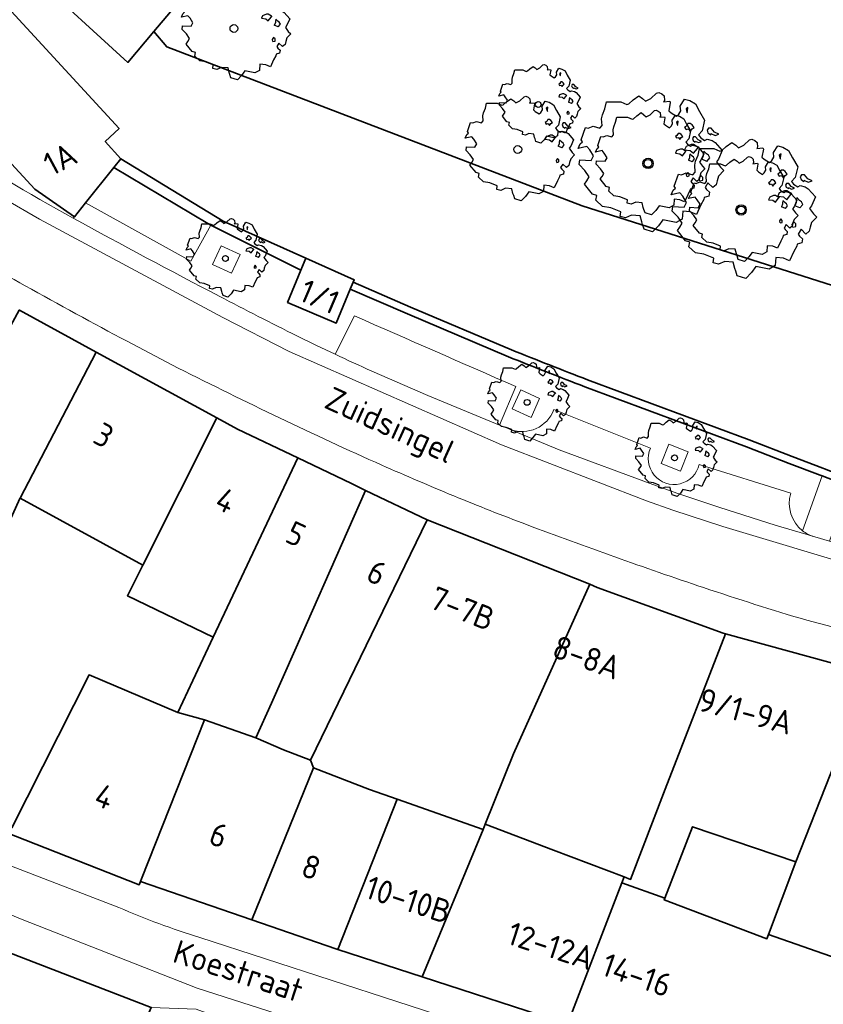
# Model space of a CAD drawing. Header units: metres. Extents: x 152391 to 157968, y 462336 to 467280.
# Tile 48 of 256: x 155043 to 155089, y 462835 to 462891. Entities that reach past the tile are written whole.
import ezdxf
from ezdxf.enums import TextEntityAlignment as Align

# ---------------------------------------------------------------- set-up
doc = ezdxf.new("R2010")
doc.units = ezdxf.units.M
doc.header["$LTSCALE"] = 0.75
doc.layers.get('0').update_dxf_attribs({"lineweight": 25})
for name, color, linetype, lineweight in [('B-GV-GR-BOOM-S', 252, 'Continuous', 25), ('B-WE-GK-KADEMUUR-G', 5, 'Continuous', 35), ('B-WE-GK-KADEMUUR-GV', 5, 'Continuous', 35), ('B-WE-GR-GROENVOORZIENING-GV', 251, 'Continuous', 18), ('B-WE-OG-BEBOUWING-GV', 6, 'Continuous', 35), ('B-WE-OG-BEBOUWING-T18', 1, 'Continuous', 18), ('B-WE-OG-TOPOGRAFIE-T18', 1, 'Continuous', 18), ('B-WE-OG-WATER_SLOOT-GV', 251, 'Continuous', 18), ('B-WE-VH-VERHARDING_BETONSTRAATSTEEN-GV', 251, 'Continuous', 18), ('B-WE-VH-VERHARDING_SIERBESTRATING-GV', 251, 'Continuous', 18), ('B-WE-VH-VERHARDING_STRAATBAKSTEEN-GV', 251, 'Continuous', 18)]:
    doc.layers.add(name, color=color, linetype=linetype, lineweight=lineweight)
doc.styles.add('NLCS-ISO-M750-T18', font='NLCS-ISO.ttf', dxfattribs={"height": 1.35})

# ---------------------------------------------------------------- blocks, each defined once
blk = doc.blocks.new('SGR-BOOM_31_50')
at = {"linetype": 'Continuous'}
for p, q in [((0.087, 2.108), (0.273, 2.283)), ((0.273, 2.283), (0.351, 2.305)), ((0.351, 2.305), (0.444, 2.261)), ((-1.479, 1.582), (-1.402, 1.78)), ((-1.402, 1.78), (-1.355, 1.999)), ((-1.355, 1.999), (-0.89, 1.999)), ((-0.89, 1.999), (-0.688, 1.911)), ((-0.688, 1.911), (-0.626, 1.933)), ((-0.626, 1.933), (-0.487, 2.064)), ((-0.487, 2.064), (-0.301, 2.196)), ((-0.301, 2.196), (-0.177, 2.108)), ((-0.177, 2.108), (-0.084, 2.02)), ((-0.084, 2.02), (0.087, 2.108)), ((0.444, 2.261), (0.521, 2.196)), ((0.537, 2.042), (0.506, 1.999)), ((0.506, 1.999), (0.707, 2.02)), ((0.521, 2.196), (0.537, 2.042)), ((0.723, 1.977), (0.676, 1.714)), ((0.676, 1.714), (0.754, 1.648)), ((0.707, 2.02), (0.723, 1.977)), ((1.002, 1.604), (1.064, 1.714)), ((1.048, 1.867), (1.188, 2.086)), ((1.064, 1.714), (1.048, 1.867)), ((1.188, 2.086), (1.358, 2.042)), ((1.296, 1.823), (1.234, 1.78)), ((1.234, 1.78), (1.265, 1.67)), ((1.281, 1.692), (1.296, 1.823)), ((1.358, 2.042), (1.545, 1.933)), ((1.545, 1.933), (1.669, 1.692)), ((-2.177, 0.772), (-2.038, 1.166)), ((-2.038, 1.166), (-1.944, 1.144)), ((-1.944, 1.144), (-1.789, 1.21)), ((-1.789, 1.21), (-1.572, 1.144)), ((-1.572, 1.144), (-1.495, 1.232)), ((-1.51, 1.451), (-1.479, 1.582)), ((-1.495, 1.232), (-1.51, 1.451)), ((0.754, 1.648), (0.924, 1.539)), ((0.924, 1.539), (1.002, 1.604)), ((1.25, 1.21), (1.188, 1.166)), ((1.188, 1.166), (1.234, 1.101)), ((1.296, 1.298), (1.25, 1.21)), ((1.265, 1.67), (1.281, 1.648)), ((1.374, 1.298), (1.296, 1.298)), ((1.436, 1.254), (1.374, 1.298)), ((1.498, 1.166), (1.436, 1.254)), ((1.436, 1.122), (1.498, 1.166)), ((1.669, 1.692), (1.839, 1.407)), ((1.839, 1.407), (1.762, 1.057)), ((1.963, 1.144), (1.917, 1.079)), ((2.056, 1.144), (1.963, 1.144)), ((2.165, 1.013), (2.056, 1.144)), ((-2.27, 0.487), (-2.208, 0.641)), ((-2.208, 0.641), (-2.131, 0.706)), ((-2.131, 0.706), (-2.177, 0.772)), ((1.234, 1.101), (1.312, 1.122)), ((1.405, 0.619), (1.234, 0.553)), ((1.312, 1.122), (1.374, 1.035)), ((1.374, 1.035), (1.436, 1.122)), ((1.483, 0.619), (1.405, 0.619)), ((1.622, 0.531), (1.483, 0.619)), ((1.762, 1.057), (1.638, 0.925)), ((1.638, 0.925), (1.7, 0.838)), ((1.7, 0.838), (1.839, 0.75)), ((1.839, 0.75), (1.917, 0.794)), ((1.917, 1.079), (1.948, 0.991)), ((1.917, 0.794), (2.087, 0.75)), ((1.948, 0.991), (2.041, 0.925)), ((2.041, 0.969), (2.18, 0.903)), ((2.041, 0.925), (2.056, 0.969)), ((2.087, 0.75), (2.18, 0.684)), ((2.304, 0.947), (2.165, 1.013)), ((2.18, 0.903), (2.304, 0.947)), ((2.18, 0.684), (2.413, 0.422)), ((-1.991, 0.553), (-2.27, 0.487)), ((-2.239, -0.038), (-2.224, 0.115)), ((-2.224, 0.115), (-1.851, 0.093)), ((-1.898, 0.444), (-1.991, 0.553)), ((-1.774, 0.246), (-1.898, 0.444)), ((-1.851, 0.093), (-1.774, 0.246)), ((1.234, 0.553), (1.188, 0.444)), ((1.188, 0.444), (1.374, 0.422)), ((1.374, 0.422), (1.483, 0.334)), ((1.483, 0.334), (1.607, 0.487)), ((1.607, 0.487), (1.653, 0.553)), ((1.793, 0.246), (1.746, 0.137)), ((1.911, 0.065), (1.746, 0.137)), ((1.808, 0.4), (1.793, 0.312)), ((1.793, 0.312), (1.793, 0.246)), ((1.901, 0.312), (1.808, 0.4)), ((1.963, 0.268), (1.901, 0.312)), ((1.911, 0.065), (2.01, 0.181)), ((2.01, 0.181), (1.963, 0.268)), ((2.289, 0.137), (2.227, 0.049)), ((2.227, 0.049), (2.351, -0.126)), ((2.413, 0.422), (2.289, 0.137)), ((-2.053, -0.235), (-2.239, -0.038)), ((-2.069, -0.673), (-1.991, -0.564)), ((-1.913, -0.433), (-2.053, -0.235)), ((-1.991, -0.564), (-1.913, -0.433)), ((1.715, -0.389), (1.653, -0.476)), ((1.653, -0.476), (1.669, -0.564)), ((1.684, -0.564), (1.777, -0.542)), ((1.777, -0.454), (1.715, -0.389)), ((1.777, -0.542), (1.777, -0.454)), ((2.242, -0.564), (2.211, -0.695)), ((2.289, -0.411), (2.242, -0.564)), ((2.459, -0.235), (2.289, -0.411)), ((2.351, -0.126), (2.459, -0.235)), ((-1.805, -1.002), (-2.069, -0.673)), ((-1.665, -1.046), (-1.805, -1.002)), ((-1.696, -1.199), (-1.665, -1.046)), ((1.824, -1.112), (1.808, -1.177)), ((1.979, -1.068), (1.824, -1.112)), ((1.948, -0.63), (1.855, -0.783)), ((1.855, -0.783), (1.901, -0.849)), ((1.901, -0.849), (1.994, -0.936)), ((2.103, -0.783), (1.948, -0.63)), ((1.994, -0.936), (1.979, -1.068)), ((2.211, -0.695), (2.103, -0.783)), ((-1.479, -1.396), (-1.696, -1.199)), ((-1.216, -1.44), (-1.479, -1.396)), ((-0.89, -1.571), (-1.216, -1.44)), ((-0.906, -1.725), (-0.89, -1.571)), ((-0.533, -1.681), (-0.735, -1.769)), ((-0.254, -1.703), (-0.533, -1.681)), ((-0.208, -1.9), (-0.254, -1.703)), ((1.126, -1.55), (1.11, -1.812)), ((1.374, -1.571), (1.126, -1.55)), ((1.576, -1.659), (1.374, -1.571)), ((1.715, -1.352), (1.576, -1.659)), ((1.808, -1.177), (1.715, -1.352)), ((-0.735, -1.769), (-0.906, -1.725)), ((-0.177, -1.988), (-0.208, -1.9)), ((-0.13, -2.141), (-0.177, -1.988)), ((0.149, -2.229), (-0.13, -2.141)), ((0.335, -2.031), (0.149, -2.229)), ((0.475, -1.834), (0.335, -2.031)), ((0.909, -1.922), (0.475, -1.834)), ((1.11, -1.812), (0.909, -1.922))]:
    blk.add_line(p, q, dxfattribs=at)
blk.add_circle((0, 0), 0.169, dxfattribs=at)
blk = doc.blocks.new('SGR-BOOM_50_100')
at = {"linetype": 'Continuous'}
for p, q in [((-0.649, 2.752), (-0.401, 2.928)), ((-0.401, 2.928), (-0.236, 2.811)), ((0.116, 2.811), (0.364, 3.044)), ((0.364, 3.044), (0.467, 3.074)), ((0.467, 3.074), (0.591, 3.015)), ((0.591, 3.015), (0.695, 2.928)), ((0.695, 2.928), (0.715, 2.723)), ((-1.972, 2.11), (-1.869, 2.373)), ((-1.869, 2.373), (-1.807, 2.665)), ((-1.807, 2.665), (-1.187, 2.665)), ((-1.187, 2.665), (-0.918, 2.548)), ((-0.918, 2.548), (-0.835, 2.577)), ((-0.835, 2.577), (-0.649, 2.752)), ((-0.236, 2.811), (-0.112, 2.694)), ((-0.112, 2.694), (0.116, 2.811)), ((0.715, 2.723), (0.674, 2.665)), ((0.674, 2.665), (0.943, 2.694)), ((0.964, 2.636), (0.902, 2.285)), ((0.902, 2.285), (1.005, 2.198)), ((0.943, 2.694), (0.964, 2.636)), ((1.336, 2.139), (1.418, 2.285)), ((1.398, 2.49), (1.584, 2.782)), ((1.418, 2.285), (1.398, 2.49)), ((1.584, 2.782), (1.811, 2.723)), ((1.729, 2.431), (1.646, 2.373)), ((1.646, 2.373), (1.687, 2.227)), ((1.708, 2.256), (1.729, 2.431)), ((1.811, 2.723), (2.059, 2.577)), ((2.059, 2.577), (2.225, 2.256)), ((-2.014, 1.935), (-1.972, 2.11)), ((-1.993, 1.643), (-2.014, 1.935)), ((1.005, 2.198), (1.232, 2.052)), ((1.232, 2.052), (1.336, 2.139)), ((1.729, 1.73), (1.667, 1.613)), ((1.687, 2.227), (1.708, 2.198)), ((1.832, 1.73), (1.729, 1.73)), ((1.915, 1.672), (1.832, 1.73)), ((2.225, 2.256), (2.452, 1.876)), ((2.452, 1.876), (2.349, 1.409)), ((-2.903, 1.029), (-2.717, 1.555)), ((-2.717, 1.555), (-2.593, 1.526)), ((-2.593, 1.526), (-2.386, 1.613)), ((-2.386, 1.613), (-2.096, 1.526)), ((-2.096, 1.526), (-1.993, 1.643)), ((1.667, 1.613), (1.584, 1.555)), ((1.584, 1.555), (1.646, 1.467)), ((1.646, 1.467), (1.749, 1.497)), ((1.749, 1.497), (1.832, 1.38)), ((1.832, 1.38), (1.915, 1.497)), ((1.997, 1.555), (1.915, 1.672)), ((1.915, 1.497), (1.997, 1.555)), ((2.349, 1.409), (2.183, 1.234)), ((2.183, 1.234), (2.266, 1.117)), ((2.618, 1.526), (2.556, 1.438)), ((2.556, 1.438), (2.597, 1.321)), ((2.597, 1.321), (2.721, 1.234)), ((2.742, 1.526), (2.618, 1.526)), ((2.721, 1.292), (2.907, 1.205)), ((2.721, 1.234), (2.742, 1.292)), ((2.886, 1.351), (2.742, 1.526)), ((3.072, 1.263), (2.886, 1.351)), ((2.907, 1.205), (3.072, 1.263)), ((-3.027, 0.65), (-2.944, 0.854)), ((-2.655, 0.737), (-3.027, 0.65)), ((-2.944, 0.854), (-2.841, 0.942)), ((-2.841, 0.942), (-2.903, 1.029)), ((-2.531, 0.591), (-2.655, 0.737)), ((-2.365, 0.329), (-2.531, 0.591)), ((1.646, 0.737), (1.584, 0.591)), ((1.584, 0.591), (1.832, 0.562)), ((1.873, 0.825), (1.646, 0.737)), ((1.977, 0.825), (1.873, 0.825)), ((2.163, 0.708), (1.977, 0.825)), ((1.977, 0.445), (2.142, 0.65)), ((2.142, 0.65), (2.204, 0.737)), ((2.266, 1.117), (2.452, 1)), ((2.452, 1), (2.556, 1.059)), ((2.556, 1.059), (2.783, 1)), ((2.783, 1), (2.907, 0.913)), ((2.907, 0.913), (3.217, 0.562)), ((-2.985, -0.051), (-2.965, 0.153)), ((-2.965, 0.153), (-2.469, 0.124)), ((-2.469, 0.124), (-2.365, 0.329)), ((1.832, 0.562), (1.977, 0.445)), ((2.39, 0.329), (2.328, 0.183)), ((2.549, 0.087), (2.328, 0.183)), ((2.411, 0.533), (2.39, 0.416)), ((2.39, 0.416), (2.39, 0.329)), ((2.535, 0.416), (2.411, 0.533)), ((2.618, 0.358), (2.535, 0.416)), ((2.549, 0.087), (2.68, 0.241)), ((2.68, 0.241), (2.618, 0.358)), ((3.052, 0.183), (2.969, 0.066)), ((2.969, 0.066), (3.135, -0.168)), ((3.217, 0.562), (3.052, 0.183)), ((-2.737, -0.314), (-2.985, -0.051)), ((-2.551, -0.577), (-2.737, -0.314)), ((2.287, -0.518), (2.204, -0.635)), ((2.37, -0.606), (2.287, -0.518)), ((3.052, -0.548), (2.99, -0.752)), ((3.279, -0.314), (3.052, -0.548)), ((3.135, -0.168), (3.279, -0.314)), ((-2.758, -0.898), (-2.655, -0.752)), ((-2.407, -1.336), (-2.758, -0.898)), ((-2.655, -0.752), (-2.551, -0.577)), ((2.204, -0.635), (2.225, -0.752)), ((2.245, -0.752), (2.37, -0.723)), ((2.37, -0.723), (2.37, -0.606)), ((2.597, -0.84), (2.473, -1.044)), ((2.473, -1.044), (2.535, -1.132)), ((2.535, -1.132), (2.659, -1.248)), ((2.804, -1.044), (2.597, -0.84)), ((2.948, -0.927), (2.804, -1.044)), ((2.99, -0.752), (2.948, -0.927)), ((-2.22, -1.394), (-2.407, -1.336)), ((-2.262, -1.599), (-2.22, -1.394)), ((-1.972, -1.862), (-2.262, -1.599)), ((2.411, -1.57), (2.287, -1.803)), ((2.432, -1.482), (2.411, -1.57)), ((2.638, -1.424), (2.432, -1.482)), ((2.659, -1.248), (2.638, -1.424)), ((-1.621, -1.92), (-1.972, -1.862)), ((-1.187, -2.095), (-1.621, -1.92)), ((-1.207, -2.3), (-1.187, -2.095)), ((-0.711, -2.241), (-0.98, -2.358)), ((-0.339, -2.271), (-0.711, -2.241)), ((-0.277, -2.533), (-0.339, -2.271)), ((1.501, -2.066), (1.48, -2.417)), ((1.832, -2.095), (1.501, -2.066)), ((2.101, -2.212), (1.832, -2.095)), ((2.287, -1.803), (2.101, -2.212)), ((-0.98, -2.358), (-1.207, -2.3)), ((-0.236, -2.65), (-0.277, -2.533)), ((-0.174, -2.855), (-0.236, -2.65)), ((0.447, -2.709), (0.199, -2.971)), ((0.633, -2.446), (0.447, -2.709)), ((1.212, -2.563), (0.633, -2.446)), ((1.48, -2.417), (1.212, -2.563)), ((0.199, -2.971), (-0.174, -2.855))]:
    blk.add_line(p, q, dxfattribs=at)
blk.add_circle((0, 0), 0.225, dxfattribs=at)
blk = doc.blocks.new('SGR-BOOM_100')
at = {"linetype": 'Continuous'}
for p, q in [((0.154, 3.738), (0.484, 4.049)), ((0.484, 4.049), (0.622, 4.088)), ((0.622, 4.088), (0.787, 4.01)), ((0.787, 4.01), (0.924, 3.894)), ((-2.486, 3.156), (-2.403, 3.544)), ((-2.403, 3.544), (-1.578, 3.544)), ((-1.578, 3.544), (-1.221, 3.389)), ((-1.221, 3.389), (-1.111, 3.428)), ((-1.111, 3.428), (-0.863, 3.661)), ((-0.863, 3.661), (-0.533, 3.894)), ((-0.533, 3.894), (-0.313, 3.738)), ((-0.313, 3.738), (-0.148, 3.583)), ((-0.148, 3.583), (0.154, 3.738)), ((0.952, 3.622), (0.897, 3.544)), ((0.897, 3.544), (1.254, 3.583)), ((0.924, 3.894), (0.952, 3.622)), ((1.282, 3.505), (1.199, 3.039)), ((1.254, 3.583), (1.282, 3.505)), ((1.859, 3.311), (2.107, 3.7)), ((2.107, 3.7), (2.409, 3.622)), ((2.409, 3.622), (2.739, 3.428)), ((2.739, 3.428), (2.959, 3)), ((-2.623, 2.806), (-2.486, 3.156)), ((1.199, 3.039), (1.337, 2.923)), ((1.337, 2.923), (1.639, 2.729)), ((1.639, 2.729), (1.777, 2.845)), ((1.777, 2.845), (1.887, 3.039)), ((1.887, 3.039), (1.859, 3.311)), ((2.299, 3.233), (2.189, 3.156)), ((2.189, 3.156), (2.244, 2.962)), ((2.244, 2.962), (2.272, 2.923)), ((2.272, 3), (2.299, 3.233)), ((2.959, 3), (3.261, 2.495)), ((-2.678, 2.573), (-2.623, 2.806)), ((-2.651, 2.185), (-2.678, 2.573)), ((2.299, 2.301), (2.217, 2.146)), ((2.437, 2.301), (2.299, 2.301)), ((2.546, 2.224), (2.437, 2.301)), ((3.261, 2.495), (3.124, 1.874)), ((-3.861, 1.369), (-3.613, 2.068)), ((-3.613, 2.068), (-3.448, 2.029)), ((-3.448, 2.029), (-3.173, 2.146)), ((-3.173, 2.146), (-2.788, 2.029)), ((-2.788, 2.029), (-2.651, 2.185)), ((2.217, 2.146), (2.107, 2.068)), ((2.107, 2.068), (2.189, 1.952)), ((2.189, 1.952), (2.327, 1.991)), ((2.327, 1.991), (2.437, 1.835)), ((2.437, 1.835), (2.546, 1.991)), ((2.656, 2.068), (2.546, 2.224)), ((2.546, 1.991), (2.656, 2.068)), ((3.124, 1.874), (2.904, 1.641)), ((3.481, 2.029), (3.399, 1.913)), ((3.399, 1.913), (3.454, 1.758)), ((3.454, 1.758), (3.619, 1.641)), ((3.646, 2.029), (3.481, 2.029)), ((3.619, 1.719), (3.866, 1.602)), ((3.619, 1.641), (3.646, 1.719)), ((3.839, 1.796), (3.646, 2.029)), ((4.086, 1.68), (3.839, 1.796)), ((-4.026, 0.864), (-3.916, 1.136)), ((-3.916, 1.136), (-3.778, 1.253)), ((-3.778, 1.253), (-3.861, 1.369)), ((2.904, 1.641), (3.014, 1.486)), ((3.014, 1.486), (3.261, 1.33)), ((3.261, 1.33), (3.399, 1.408)), ((3.399, 1.408), (3.701, 1.33)), ((3.701, 1.33), (3.866, 1.214)), ((3.866, 1.602), (4.086, 1.68)), ((3.866, 1.214), (4.279, 0.748)), ((-3.531, 0.981), (-4.026, 0.864)), ((-3.366, 0.787), (-3.531, 0.981)), ((-3.146, 0.437), (-3.366, 0.787)), ((2.189, 0.981), (2.107, 0.787)), ((2.107, 0.787), (2.437, 0.748)), ((2.492, 1.097), (2.189, 0.981)), ((2.437, 0.748), (2.629, 0.592)), ((2.629, 1.097), (2.492, 1.097)), ((2.877, 0.942), (2.629, 1.097)), ((2.629, 0.592), (2.849, 0.864)), ((2.849, 0.864), (2.931, 0.981)), ((3.206, 0.709), (3.179, 0.553)), ((3.371, 0.553), (3.206, 0.709)), ((4.279, 0.748), (4.059, 0.243)), ((-3.971, -0.068), (-3.943, 0.204)), ((-3.943, 0.204), (-3.283, 0.165)), ((-3.283, 0.165), (-3.146, 0.437)), ((3.179, 0.437), (3.096, 0.243)), ((3.39, 0.115), (3.096, 0.243)), ((3.179, 0.553), (3.179, 0.437)), ((3.481, 0.476), (3.371, 0.553)), ((3.39, 0.115), (3.564, 0.32)), ((3.564, 0.32), (3.481, 0.476)), ((4.059, 0.243), (3.949, 0.087)), ((3.949, 0.087), (4.169, -0.223)), ((-3.641, -0.418), (-3.971, -0.068)), ((-3.393, -0.767), (-3.641, -0.418)), ((4.361, -0.418), (4.059, -0.728)), ((4.169, -0.223), (4.361, -0.418)), ((-3.668, -1.194), (-3.531, -1)), ((-3.531, -1), (-3.393, -0.767)), ((3.041, -0.689), (2.931, -0.845)), ((2.931, -0.845), (2.959, -1)), ((2.986, -1), (3.151, -0.961)), ((3.151, -0.806), (3.041, -0.689)), ((3.151, -0.961), (3.151, -0.806)), ((3.454, -1.117), (3.289, -1.389)), ((3.729, -1.389), (3.454, -1.117)), ((3.976, -1), (3.921, -1.233)), ((4.059, -0.728), (3.976, -1)), ((-3.201, -1.777), (-3.668, -1.194)), ((3.289, -1.389), (3.371, -1.505)), ((3.371, -1.505), (3.536, -1.66)), ((3.536, -1.66), (3.509, -1.893)), ((3.921, -1.233), (3.729, -1.389)), ((-2.953, -1.855), (-3.201, -1.777)), ((-3.008, -2.126), (-2.953, -1.855)), ((-2.623, -2.476), (-3.008, -2.126)), ((3.206, -2.088), (3.041, -2.398)), ((3.234, -1.971), (3.206, -2.088)), ((3.509, -1.893), (3.234, -1.971)), ((-2.156, -2.554), (-2.623, -2.476)), ((-1.578, -2.787), (-2.156, -2.554)), ((-1.606, -3.059), (-1.578, -2.787)), ((1.997, -2.748), (1.969, -3.214)), ((2.437, -2.787), (1.997, -2.748)), ((2.794, -2.942), (2.437, -2.787)), ((3.041, -2.398), (2.794, -2.942)), ((-1.303, -3.136), (-1.606, -3.059)), ((-0.946, -2.981), (-1.303, -3.136)), ((-0.451, -3.02), (-0.946, -2.981)), ((-0.368, -3.369), (-0.451, -3.02)), ((-0.313, -3.525), (-0.368, -3.369)), ((0.842, -3.253), (0.594, -3.602)), ((1.612, -3.408), (0.842, -3.253)), ((1.969, -3.214), (1.612, -3.408)), ((-0.231, -3.797), (-0.313, -3.525)), ((0.264, -3.952), (-0.231, -3.797)), ((0.594, -3.602), (0.264, -3.952))]:
    blk.add_line(p, q, dxfattribs=at)
blk.add_circle((0, 0), 0.299, dxfattribs=at)

msp = doc.modelspace()

# ---------------------------------------------------------------- linework, layer by layer
at = {"layer": 'B-WE-GK-KADEMUUR-G'}
msp.add_lwpolyline([(155050.781, 462890.693), (155051.524, 462889.803), (155075.471, 462880.632), (155092.868, 462875.103)], dxfattribs=at)
at = {"layer": 'B-WE-GK-KADEMUUR-GV'}
msp.add_lwpolyline([(155059.25, 462876.931), (155059.53, 462877.614), (155054.781, 462879.759), (155048.876, 462883.353), (155048.474, 462882.852), (155053.883, 462879.608), (155054.052, 462879.524)], close=True, dxfattribs=at)
for points in [[(155071.393, 462872.333), (155065.572, 462874.797), (155062.272, 462876.225), (155062.104, 462875.824), (155065.4, 462874.398), (155071.227, 462871.931)], [(155130.775, 462854.957), (155130.716, 462854.969), (155129.81, 462855.157), (155124.858, 462856.132), (155115.681, 462858.109), (155104.112, 462861.125), (155099.498, 462862.369), (155093.571, 462863.897), (155092.708, 462864.215), (155091.061, 462864.84), (155090.985, 462864.87), (155089.451, 462865.471), (155089.346, 462865.512), (155087.576, 462866.184), (155085.112, 462867.145), (155075.779, 462870.605)], [(155075.625, 462870.199), (155084.957, 462866.739), (155087.419, 462865.778), (155089.19, 462865.106), (155089.306, 462865.061), (155090.842, 462864.458), (155090.904, 462864.434), (155092.556, 462863.808), (155093.442, 462863.481), (155099.387, 462861.948), (155104.001, 462860.704), (155115.581, 462857.686), (155124.774, 462855.705), (155129.724, 462854.731), (155130.629, 462854.542), (155130.686, 462854.531), (155130.775, 462854.957)]]:
    msp.add_lwpolyline(points, dxfattribs=at)
for points in [[(155075.779, 462870.605, -0.00323), (155071.393, 462872.333)], [(155071.227, 462871.931, 0.003615), (155075.625, 462870.199)]]:
    msp.add_lwpolyline(points, format="xyb", dxfattribs=at)
at = {"layer": 'B-WE-GR-GROENVOORZIENING-GV'}
for points in [[(155055.252, 462876.746), (155055.751, 462877.837), (155054.66, 462878.336), (155054.161, 462877.245)], [(155072.524, 462868.425), (155073.023, 462869.516), (155071.932, 462870.015), (155071.433, 462868.924)], [(155080.035, 462865.775), (155081.15, 462865.332), (155081.593, 462866.448), (155080.477, 462866.89)]]:
    msp.add_lwpolyline(points, close=True, dxfattribs=at)
at = {"layer": 'B-WE-OG-BEBOUWING-GV'}
for points in [[(155058.129, 462899.396), (155053.597, 462903.015), (155053.24, 462902.956), (155048.847, 462910.016), (155035.443, 462903.229), (155041.418, 462895.148), (155043.716, 462893.997), (155049.27, 462888.903), (155050.781, 462890.693)], [(155048.474, 462882.852), (155048.876, 462883.353), (155047.975, 462884.352), (155048.774, 462885.103), (155040.316, 462894.294), (155041.418, 462895.148), (155035.443, 462903.229), (155035.091, 462903.051), (155028.905, 462899.375), (155035.133, 462891.109), (155043.909, 462881.599), (155046.195, 462880.006), (155046.835, 462880.806)], [(155059.53, 462877.614), (155059.25, 462876.931), (155058.483, 462875.062), (155061.284, 462873.865), (155062.104, 462875.824), (155062.272, 462876.225), (155062.331, 462876.367)], [(155040.702, 462861.693), (155041.837, 462861.096), (155043.054, 462863.751), (155043.065, 462863.773), (155047.449, 462872.203), (155043.025, 462874.617), (155043.015, 462874.623), (155038.796, 462866.891), (155037.1, 462863.589)], [(155054.412, 462868.403), (155047.449, 462872.203), (155043.065, 462863.773), (155050.14, 462859.912)], [(155059.07, 462866.096), (155055.592, 462867.759), (155054.412, 462868.403), (155050.14, 462859.912), (155049.254, 462858.151), (155054.205, 462855.758)], [(155053.693, 462850.991), (155056.661, 462849.959), (155057.558, 462851.96), (155058.899, 462854.988), (155062.986, 462864.223), (155062.172, 462864.612), (155059.07, 462866.096), (155054.205, 462855.758), (155053.026, 462853.251), (155052.16, 462851.411)], [(155062.986, 462864.223), (155058.899, 462854.988), (155057.558, 462851.96), (155056.661, 462849.959), (155058.261, 462849.261), (155059.809, 462848.664), (155066.542, 462862.522)], [(155041.676, 462860.745), (155041.516, 462860.828), (155035.218, 462847.686), (155042.28, 462844.811), (155042.328, 462844.792), (155042.482, 462844.812), (155042.588, 462844.77), (155047.04, 462853.582), (155052.16, 462851.411), (155053.026, 462853.251), (155054.205, 462855.758), (155049.254, 462858.151), (155050.14, 462859.912), (155043.065, 462863.773), (155043.054, 462863.751), (155041.837, 462861.096)], [(155071.509, 462849.025), (155075.909, 462858.806), (155066.542, 462862.522), (155059.809, 462848.664), (155059.975, 462848.215), (155063.213, 462846.966), (155064.805, 462846.409), (155069.764, 462844.674), (155069.885, 462844.976)], [(155077.887, 462841.927), (155078.265, 462841.783), (155080.259, 462846.985), (155083.74, 462855.95), (155083.599, 462855.989), (155076.347, 462858.632), (155075.909, 462858.806), (155071.509, 462849.025), (155069.885, 462844.976), (155073.815, 462843.478)], [(155080.249, 462840.71), (155081.827, 462844.828), (155087.789, 462842.803), (155092.088, 462853.672), (155083.74, 462855.95), (155080.259, 462846.985), (155078.265, 462841.783), (155077.887, 462841.927), (155077.755, 462841.585)], [(155050.006, 462841.673), (155050.061, 462841.813), (155053.693, 462850.991), (155052.16, 462851.411), (155047.04, 462853.582), (155042.588, 462844.77), (155042.482, 462844.812), (155042.328, 462844.792), (155042.28, 462844.811), (155042.168, 462844.535), (155049.931, 462841.483)], [(155092.088, 462853.672), (155087.789, 462842.803), (155087.8, 462842.8), (155086.217, 462838.614), (155094.901, 462835.564), (155096.628, 462840.124), (155100.853, 462851.282), (155100.75, 462851.307)], [(155050.006, 462841.673), (155056.434, 462839.448), (155059.975, 462848.215), (155059.809, 462848.664), (155058.261, 462849.261), (155056.661, 462849.959), (155053.693, 462850.991), (155050.061, 462841.813)], [(155056.434, 462839.448), (155061.269, 462837.775), (155061.377, 462837.74), (155064.805, 462846.409), (155063.213, 462846.966), (155059.975, 462848.215)], [(155069.764, 462844.674), (155064.805, 462846.409), (155061.377, 462837.74), (155066.243, 462836.163)], [(155077.755, 462841.585), (155077.887, 462841.927), (155073.815, 462843.478), (155069.885, 462844.976), (155069.764, 462844.674), (155066.243, 462836.163), (155074.526, 462833.478), (155074.619, 462833.445)], [(155077.755, 462841.585), (155074.619, 462833.445), (155080.675, 462831.188), (155080.642, 462831.093), (155085.997, 462829.221), (155086.03, 462829.316), (155091.804, 462827.279), (155091.791, 462827.247), (155091.991, 462827.165), (155094.958, 462835.039), (155095.126, 462835.485), (155094.901, 462835.564), (155086.217, 462838.614), (155086.123, 462838.367), (155080.207, 462840.601), (155080.249, 462840.71)], [(155040.241, 462832.121), (155038.85, 462828.511), (155046.737, 462825.343), (155050.629, 462834.402), (155042.408, 462837.571), (155042.373, 462837.486)]]:
    msp.add_lwpolyline(points, close=True, dxfattribs=at)
at = {"layer": 'B-WE-OG-WATER_SLOOT-GV'}
for points in [[(155040.316, 462894.294), (155048.774, 462885.103), (155047.975, 462884.352), (155048.876, 462883.353), (155054.781, 462879.759), (155059.53, 462877.614), (155062.331, 462876.367), (155062.272, 462876.225), (155065.572, 462874.797), (155071.393, 462872.333)], [(155152.406, 462859.273), (155144.085, 462860.913), (155137.321, 462862.246), (155135.259, 462862.652), (155132.511, 462863.349), (155129.976, 462864.078), (155122.52, 462866.223), (155121.026, 462866.653), (155118.748, 462867.308), (155116.429, 462867.975), (155116.245, 462868.029), (155104.327, 462871.562), (155094.568, 462874.604), (155092.868, 462875.103), (155075.471, 462880.632), (155051.524, 462889.803), (155050.781, 462890.693), (155049.27, 462888.903), (155043.716, 462893.997)], [(155075.779, 462870.605), (155085.112, 462867.145), (155087.576, 462866.184), (155089.346, 462865.512), (155089.451, 462865.471), (155090.985, 462864.87), (155091.061, 462864.84), (155092.708, 462864.215), (155093.571, 462863.897), (155099.498, 462862.369), (155104.112, 462861.125), (155115.681, 462858.109), (155124.858, 462856.132), (155129.81, 462855.157), (155130.716, 462854.969), (155130.775, 462854.957), (155133.469, 462854.429), (155133.528, 462854.419), (155134.482, 462854.249), (155140.309, 462853.029), (155146.275, 462852.086), (155147.611, 462851.935), (155155.135, 462851.318)]]:
    msp.add_lwpolyline(points, dxfattribs=at)
msp.add_lwpolyline([(155071.393, 462872.333, 0.00323), (155075.779, 462870.605)], format="xyb", dxfattribs=at)
at = {"layer": 'B-WE-VH-VERHARDING_BETONSTRAATSTEEN-GV'}
for points in [[(155034.797, 462886.815), (155028.606, 462891.403), (155028.275, 462890.388), (155036.506, 462884.488), (155039.043, 462882.91), (155042.119, 462881.061), (155044.181, 462879.861), (155054.746, 462874.19), (155058.577, 462872.239), (155070.826, 462866.861), (155079.186, 462863.626), (155080.701, 462863.092), (155083.581, 462862.132), (155091.715, 462859.692), (155094.888, 462858.87), (155105.048, 462856.492), (155108.27, 462855.67), (155116.363, 462853.706), (155132.577, 462849.888), (155134.257, 462849.492), (155146.408, 462847.208), (155162.395, 462845.323)], [(155162.395, 462845.323), (155146.408, 462847.208), (155134.257, 462849.492), (155132.577, 462849.888), (155116.363, 462853.706), (155108.27, 462855.67), (155105.048, 462856.492), (155094.888, 462858.87), (155091.715, 462859.692), (155083.581, 462862.132), (155080.701, 462863.092), (155079.186, 462863.626), (155070.826, 462866.861), (155058.577, 462872.239), (155054.746, 462874.19), (155044.181, 462879.861), (155042.119, 462881.061), (155039.043, 462882.91), (155036.506, 462884.488), (155028.275, 462890.388), (155027.06, 462886.664)], [(155046.127, 462879.921), (155044.683, 462880.726)], [(155049.229, 462872.821), (155052.186, 462871.282)], [(155061.237, 462872.071), (155060.146, 462872.588), (155059.029, 462873.133)], [(155127.776, 462852.03), (155118.457, 462854.23), (155112.875, 462855.577), (155107.221, 462856.963), (155104.657, 462857.63), (155098.595, 462859.012), (155095.252, 462859.814), (155095.138, 462859.838), (155091.988, 462860.653), (155089.728, 462861.297), (155088.888, 462861.537), (155088.823, 462861.557), (155086.608, 462862.217), (155083.403, 462863.239), (155080.986, 462864.052), (155079.541, 462864.559), (155074.15, 462866.572), (155071.324, 462867.739), (155071.204, 462867.786), (155070.702, 462867.993), (155066.571, 462869.692), (155063.34, 462871.106)]]:
    msp.add_lwpolyline(points, dxfattribs=at)
for points in [[(155044.683, 462880.726, -0.010299), (155037.04, 462885.335)], [(155054.572, 462875.41, -0.005233), (155046.127, 462879.921)], [(155038.352, 462878.899, 0.005287), (155043.358, 462876.027)], [(155043.358, 462876.027, 0.004486), (155049.229, 462872.821)], [(155059.029, 462873.133, -0.004199), (155054.572, 462875.41)], [(155063.34, 462871.106, -0.004435), (155061.237, 462872.071)], [(155052.186, 462871.282, 0.005706), (155058.021, 462868.407)], [(155058.021, 462868.407, 0.007982), (155063.923, 462865.68)], [(155063.923, 462865.68, 0.00547), (155068.072, 462863.905)], [(155068.072, 462863.905, 0.007652), (155072.271, 462862.249)], [(155072.271, 462862.249, 0.008705), (155082.47, 462858.618)], [(155082.47, 462858.618, 0.008562), (155088.422, 462856.735)], [(155088.422, 462856.735, 0.005909), (155100.124, 462853.788)]]:
    msp.add_lwpolyline(points, format="xyb", dxfattribs=at)
at = {"layer": 'B-WE-VH-VERHARDING_SIERBESTRATING-GV'}
for points in [[(155071.227, 462871.931), (155065.4, 462874.398), (155062.104, 462875.824), (155061.284, 462873.865), (155058.483, 462875.062), (155059.25, 462876.931), (155054.052, 462879.524), (155052.901, 462877.446), (155046.835, 462880.806), (155046.195, 462880.006), (155046.127, 462879.921)], [(155071.227, 462871.931), (155065.4, 462874.398), (155062.104, 462875.824), (155061.284, 462873.865), (155058.483, 462875.062), (155059.25, 462876.931), (155054.052, 462879.524), (155052.901, 462877.446), (155046.835, 462880.806), (155046.195, 462880.006), (155046.127, 462879.921)], [(155059.029, 462873.133), (155060.146, 462872.588), (155061.237, 462872.071), (155062.344, 462874.293)], [(155059.029, 462873.133), (155060.146, 462872.588), (155061.237, 462872.071), (155062.344, 462874.293)], [(155071.645, 462870.214), (155070.702, 462867.993), (155071.204, 462867.786), (155071.324, 462867.739)], [(155071.645, 462870.214), (155070.702, 462867.993), (155071.204, 462867.786), (155071.324, 462867.739)], [(155088.182, 462861.898), (155089.306, 462865.061), (155089.19, 462865.106), (155087.419, 462865.778), (155084.957, 462866.739), (155075.625, 462870.199)], [(155088.182, 462861.898), (155089.306, 462865.061), (155089.19, 462865.106), (155087.419, 462865.778), (155084.957, 462866.739), (155075.625, 462870.199)], [(155073.844, 462868.88), (155079.414, 462866.665)], [(155073.844, 462868.88), (155079.414, 462866.665)], [(155082.223, 462865.723), (155087.498, 462864.057)], [(155082.223, 462865.723), (155087.498, 462864.057)]]:
    msp.add_lwpolyline(points, dxfattribs=at)
for points in [[(155046.127, 462879.921, 0.005233), (155054.572, 462875.41)], [(155046.127, 462879.921, 0.005233), (155054.572, 462875.41)], [(155054.572, 462875.41, 0.004199), (155059.029, 462873.133)], [(155054.572, 462875.41, 0.004199), (155059.029, 462873.133)], [(155062.344, 462874.293, 0.00093), (155071.645, 462870.214)], [(155062.344, 462874.293, 0.00093), (155071.645, 462870.214)], [(155075.625, 462870.199, -0.003615), (155071.227, 462871.931)], [(155075.625, 462870.199, -0.003615), (155071.227, 462871.931)], [(155071.324, 462867.739, 0.410621), (155073.844, 462868.88)], [(155071.324, 462867.739, 0.410621), (155073.844, 462868.88)], [(155079.414, 462866.665, 1.103533), (155082.223, 462865.723)], [(155079.414, 462866.665, 1.103533), (155082.223, 462865.723)], [(155087.498, 462864.057, 0.306526), (155088.182, 462861.898)], [(155087.498, 462864.057, 0.306526), (155088.182, 462861.898)]]:
    msp.add_lwpolyline(points, format="xyb", dxfattribs=at)
for points in [[(155055.252, 462876.746), (155054.161, 462877.245), (155054.66, 462878.336), (155055.751, 462877.837)], [(155055.252, 462876.746), (155054.161, 462877.245), (155054.66, 462878.336), (155055.751, 462877.837)], [(155072.524, 462868.425), (155071.433, 462868.924), (155071.932, 462870.015), (155073.023, 462869.516)], [(155072.524, 462868.425), (155071.433, 462868.924), (155071.932, 462870.015), (155073.023, 462869.516)], [(155080.035, 462865.775), (155080.477, 462866.89), (155081.593, 462866.448), (155081.15, 462865.332)], [(155080.035, 462865.775), (155080.477, 462866.89), (155081.593, 462866.448), (155081.15, 462865.332)]]:
    msp.add_lwpolyline(points, close=True, dxfattribs=at)
at = {"layer": 'B-WE-VH-VERHARDING_STRAATBAKSTEEN-GV'}
for points in [[(155044.683, 462880.726), (155046.127, 462879.921), (155046.195, 462880.006), (155043.909, 462881.599), (155035.133, 462891.109), (155028.905, 462899.375), (155024.897, 462897.239), (155024.852, 462896.706), (155024.874, 462896.061), (155024.954, 462895.514), (155025.039, 462895.159), (155025.15, 462894.803), (155025.456, 462894.033)], [(155044.683, 462880.726), (155046.127, 462879.921), (155046.195, 462880.006), (155043.909, 462881.599), (155035.133, 462891.109), (155028.905, 462899.375), (155024.897, 462897.239), (155024.852, 462896.706), (155024.874, 462896.061), (155024.954, 462895.514), (155025.039, 462895.159), (155025.15, 462894.803), (155025.456, 462894.033)], [(155043.025, 462874.617), (155047.449, 462872.203), (155054.412, 462868.403), (155055.592, 462867.759), (155059.07, 462866.096), (155062.172, 462864.612), (155062.986, 462864.223), (155066.542, 462862.522), (155075.909, 462858.806), (155076.347, 462858.632), (155083.599, 462855.989), (155083.74, 462855.95), (155092.088, 462853.672)], [(155043.025, 462874.617), (155047.449, 462872.203), (155054.412, 462868.403), (155055.592, 462867.759), (155059.07, 462866.096), (155062.172, 462864.612), (155062.986, 462864.223), (155066.542, 462862.522), (155075.909, 462858.806), (155076.347, 462858.632), (155083.599, 462855.989), (155083.74, 462855.95), (155092.088, 462853.672)], [(155062.344, 462874.293), (155061.237, 462872.071)], [(155062.344, 462874.293), (155061.237, 462872.071)], [(155052.186, 462871.282), (155049.229, 462872.821)], [(155052.186, 462871.282), (155049.229, 462872.821)], [(155063.34, 462871.106), (155066.571, 462869.692), (155070.702, 462867.993), (155071.645, 462870.214)], [(155063.34, 462871.106), (155066.571, 462869.692), (155070.702, 462867.993), (155071.645, 462870.214)], [(155079.414, 462866.665), (155073.844, 462868.88)], [(155079.414, 462866.665), (155073.844, 462868.88)], [(155071.324, 462867.739), (155074.15, 462866.572), (155079.541, 462864.559), (155080.986, 462864.052), (155083.403, 462863.239), (155086.608, 462862.217), (155088.823, 462861.557)], [(155071.324, 462867.739), (155074.15, 462866.572), (155079.541, 462864.559), (155080.986, 462864.052), (155083.403, 462863.239), (155086.608, 462862.217), (155088.823, 462861.557)], [(155087.498, 462864.057), (155082.223, 462865.723)], [(155087.498, 462864.057), (155082.223, 462865.723)], [(155088.823, 462861.557), (155088.888, 462861.537), (155089.728, 462861.297), (155090.842, 462864.458), (155089.306, 462865.061), (155088.182, 462861.898)], [(155088.823, 462861.557), (155088.888, 462861.537), (155089.728, 462861.297), (155090.842, 462864.458), (155089.306, 462865.061), (155088.182, 462861.898)], [(155061.377, 462837.74), (155061.269, 462837.775), (155056.434, 462839.448), (155050.006, 462841.673), (155049.931, 462841.483), (155042.168, 462844.535), (155042.28, 462844.811), (155035.218, 462847.686), (155021.834, 462853.407), (155021.23, 462851.491), (155034.448, 462845.839), (155042.061, 462842.741), (155048.76, 462840.168)], [(155061.377, 462837.74), (155061.269, 462837.775), (155056.434, 462839.448), (155050.006, 462841.673), (155049.931, 462841.483), (155042.168, 462844.535), (155042.28, 462844.811), (155035.218, 462847.686), (155021.834, 462853.407), (155021.23, 462851.491), (155034.448, 462845.839), (155042.061, 462842.741), (155048.76, 462840.168)], [(155048.76, 462840.168), (155042.061, 462842.741), (155034.448, 462845.839), (155021.23, 462851.491), (155020.466, 462849.068), (155043.079, 462839.523), (155053.279, 462835.506), (155070.235, 462830.069), (155070.142, 462829.784), (155076.834, 462827.589)], [(155048.76, 462840.168), (155042.061, 462842.741), (155034.448, 462845.839), (155021.23, 462851.491), (155020.466, 462849.068), (155043.079, 462839.523), (155053.279, 462835.506), (155070.235, 462830.069), (155070.142, 462829.784), (155076.834, 462827.589)], [(155070.235, 462830.069), (155053.279, 462835.506), (155043.079, 462839.523), (155020.466, 462849.068)], [(155070.235, 462830.069), (155053.279, 462835.506), (155043.079, 462839.523), (155020.466, 462849.068)], [(155053.418, 462838.434), (155068.567, 462833.512), (155093.352, 462825.432)], [(155093.352, 462825.432), (155068.567, 462833.512), (155053.418, 462838.434)], [(155053.418, 462838.434), (155068.567, 462833.512), (155093.352, 462825.432)], [(155093.352, 462825.432), (155068.567, 462833.512), (155053.418, 462838.434)], [(155042.408, 462837.571), (155050.629, 462834.402), (155053.212, 462834.31), (155055.888, 462833.319), (155056.415, 462833.12)], [(155042.408, 462837.571), (155050.629, 462834.402), (155053.212, 462834.31), (155055.888, 462833.319), (155056.415, 462833.12)], [(155074.526, 462833.478), (155066.243, 462836.163), (155061.377, 462837.74)], [(155074.526, 462833.478), (155066.243, 462836.163), (155061.377, 462837.74)]]:
    msp.add_lwpolyline(points, dxfattribs=at)
for points in [[(155037.04, 462885.335, 0.010299), (155044.683, 462880.726)], [(155037.04, 462885.335, 0.010299), (155044.683, 462880.726)], [(155043.358, 462876.027, -0.005287), (155038.352, 462878.899)], [(155043.358, 462876.027, -0.005287), (155038.352, 462878.899)], [(155049.229, 462872.821, -0.004486), (155043.358, 462876.027)], [(155049.229, 462872.821, -0.004486), (155043.358, 462876.027)], [(155071.645, 462870.214, -0.00093), (155062.344, 462874.293)], [(155071.645, 462870.214, -0.00093), (155062.344, 462874.293)], [(155061.237, 462872.071, 0.004435), (155063.34, 462871.106)], [(155061.237, 462872.071, 0.004435), (155063.34, 462871.106)], [(155058.021, 462868.407, -0.005706), (155052.186, 462871.282)], [(155058.021, 462868.407, -0.005706), (155052.186, 462871.282)], [(155073.844, 462868.88, -0.410621), (155071.324, 462867.739)], [(155073.844, 462868.88, -0.410621), (155071.324, 462867.739)], [(155063.923, 462865.68, -0.007982), (155058.021, 462868.407)], [(155063.923, 462865.68, -0.007982), (155058.021, 462868.407)], [(155082.223, 462865.723, -1.103533), (155079.414, 462866.665)], [(155082.223, 462865.723, -1.103533), (155079.414, 462866.665)], [(155068.072, 462863.905, -0.00547), (155063.923, 462865.68)], [(155068.072, 462863.905, -0.00547), (155063.923, 462865.68)], [(155072.271, 462862.249, -0.007652), (155068.072, 462863.905)], [(155072.271, 462862.249, -0.007652), (155068.072, 462863.905)], [(155088.182, 462861.898, -0.306526), (155087.498, 462864.057)], [(155088.182, 462861.898, -0.306526), (155087.498, 462864.057)], [(155082.47, 462858.618, -0.008705), (155072.271, 462862.249)], [(155082.47, 462858.618, -0.008705), (155072.271, 462862.249)], [(155088.823, 462861.557, -0.089362), (155088.182, 462861.898)], [(155088.182, 462861.898, 0.089362), (155088.823, 462861.557)], [(155088.823, 462861.557, -0.089362), (155088.182, 462861.898)], [(155088.182, 462861.898, 0.089362), (155088.823, 462861.557)], [(155088.422, 462856.735, -0.008562), (155082.47, 462858.618)], [(155088.422, 462856.735, -0.008562), (155082.47, 462858.618)], [(155100.124, 462853.788, -0.005909), (155088.422, 462856.735)], [(155100.124, 462853.788, -0.005909), (155088.422, 462856.735)], [(155048.76, 462840.168, 0.026232), (155053.418, 462838.434)], [(155053.418, 462838.434, -0.026232), (155048.76, 462840.168)], [(155048.76, 462840.168, 0.026232), (155053.418, 462838.434)], [(155053.418, 462838.434, -0.026232), (155048.76, 462840.168)]]:
    msp.add_lwpolyline(points, format="xyb", dxfattribs=at)
msp.add_lwpolyline([(155048.474, 462882.852), (155046.835, 462880.806), (155052.901, 462877.446), (155054.052, 462879.524), (155053.883, 462879.608)], close=True, dxfattribs=at)
msp.add_lwpolyline([(155048.474, 462882.852), (155046.835, 462880.806), (155052.901, 462877.446), (155054.052, 462879.524), (155053.883, 462879.608)], close=True, dxfattribs=at)

# ---------------------------------------------------------------- block references
at = {"layer": 'B-GV-GR-BOOM-S', "transparency": 33554559}
for name, p in [('SGR-BOOM_50_100', (155055.392, 462890.864)), ('SGR-BOOM_31_50', (155072.94, 462886.48)), ('SGR-BOOM_50_100', (155071.761, 462883.887)), ('SGR-BOOM_100', (155079.274, 462883.082)), ('SGR-BOOM_50_100', (155079.274, 462883.082)), ('SGR-BOOM_100', (155084.641, 462880.399)), ('SGR-BOOM_50_100', (155084.641, 462880.399)), ('SGR-BOOM_31_50', (155054.9, 462877.6)), ('SGR-BOOM_31_50', (155072.3, 462869.3)), ('SGR-BOOM_31_50', (155080.8, 462866.1))]:
    msp.add_blockref(name, p, dxfattribs=at)

# ---------------------------------------------------------------- texts
at = {"layer": 'B-WE-OG-BEBOUWING-T18', "style": 'NLCS-ISO-M750-T18'}
for s, rotation, p in [('1A', 28.3, (155045.371, 462883.337)), ('1/1', 336.9, (155060.33, 462875.4)), ('3', 331.4, (155047.89, 462867.405)), ('4', 334.5, (155054.922, 462863.646)), ('5', 334.4, (155058.966, 462861.711)), ('6', 334.4, (155063.633, 462859.479)), ('7-7B', 338.4, (155068.575, 462857.412)), ('8-8A', 340, (155075.744, 462854.594)), ('9/1-9A', 344.8, (155084.915, 462851.483)), ('4', 338.5, (155047.929, 462846.568)), ('6', 340.9, (155054.514, 462844.345)), ('8', 340.9, (155059.848, 462842.499)), ('10-10B', 342.1, (155065.455, 462840.623)), ('12-12A', 342.1, (155073.672, 462837.96)), ('14-16', 340.7, (155078.63, 462836.277))]:
    msp.add_text(s, height=1.35, rotation=rotation, dxfattribs=at).set_placement(p, align=Align.MIDDLE)
at = {"layer": 'B-WE-OG-TOPOGRAFIE-T18', "style": 'NLCS-ISO-M750-T18'}
for s, rotation, p in [('Zuidsingel', 335.5, (155064.317, 462867.814)), ('Koestraat', 342.1, (155055.648, 462836.508))]:
    msp.add_text(s, height=1.35, rotation=rotation, dxfattribs=at).set_placement(p, align=Align.MIDDLE)

doc.saveas('drawing.dxf')
